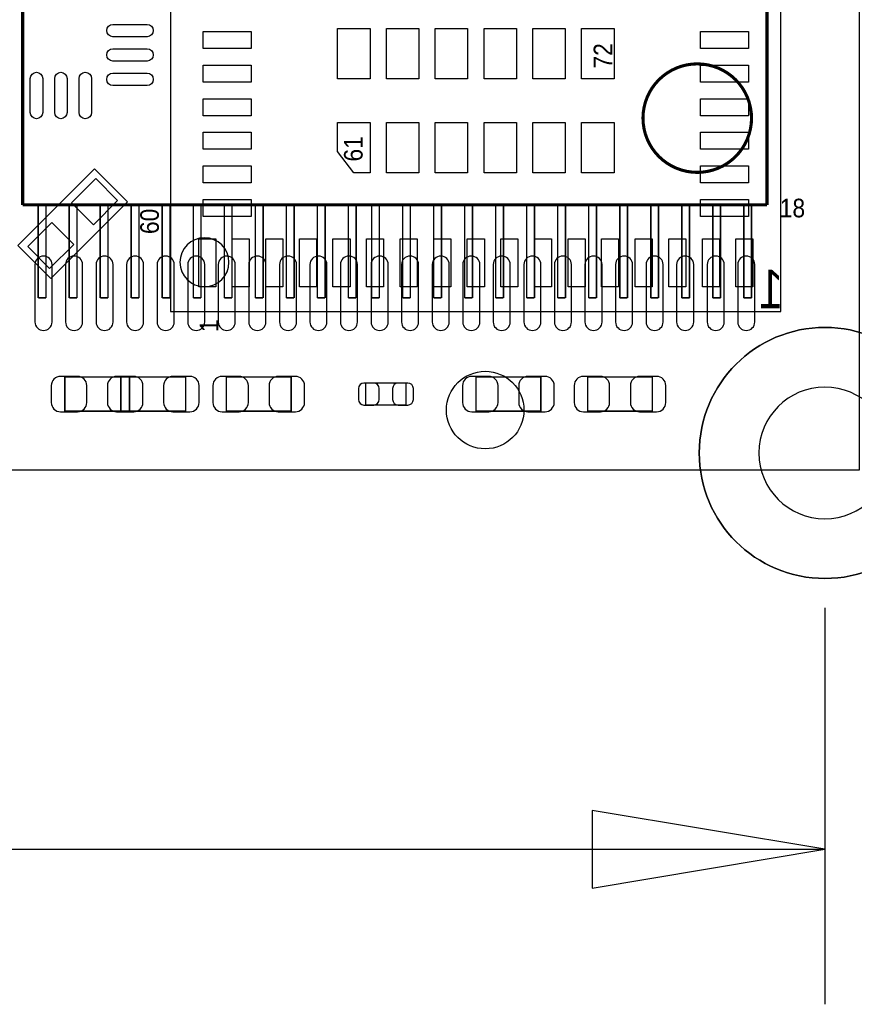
# Model space of a CAD drawing. Extents: x -13 to 81, y -8.8 to 48.8.
# Tile 6 of 9: x 47.5 to 61.1, y -8.8 to 7.4. Entities that reach past the tile are written whole.
import ezdxf
from ezdxf.enums import TextEntityAlignment as Align

# ---------------------------------------------------------------- set-up
doc = ezdxf.new("R2010")
doc.units = 0
for name, color, linetype in [('BG_DIMENSION', 1, 'CONTINUOUS'), ('BG_OUTLINE', 3, 'CONTINUOUS'), ('PG_ASSEMBLY_BOTTOM', 140, 'CONTINUOUS'), ('PG_ASSEMBLY_TOP', 140, 'CONTINUOUS'), ('PIN_BOTTOM', 211, 'CONTINUOUS'), ('PIN_TOP', 160, 'CONTINUOUS')]:
    doc.layers.add(name, color=color, linetype=linetype)

msp = doc.modelspace()

# ---------------------------------------------------------------- linework, layer by layer
at = {"layer": 'BG_DIMENSION'}
for points in [[(62.701932, 0.2794, 1), (58.587132, 0.2794, 1)], [(61.724032, 0.2794, 1), (59.565032, 0.2794, 1)]]:
    msp.add_lwpolyline(points, format="xyb", close=True, dxfattribs=at)
for points in [[(60.644532, -2.2606), (60.644532, -8.755634)], [(56.834532, -6.850634), (60.644532, -6.215634), (56.834532, -5.580634), (56.834532, -6.850634)], [(43.174666, -6.215634), (60.644532, -6.215634)]]:
    msp.add_lwpolyline(points, dxfattribs=at)
at = {"layer": 'BG_OUTLINE'}
msp.add_lwpolyline([(6.031992, 30.1117), (6.031992, 0), (61.210952, 0), (61.210952, 30.1117)], close=True, dxfattribs=at)
msp.add_lwpolyline([(6.031992, 30.1117), (6.031992, 0), (61.210952, 0), (61.210952, 30.1117)], close=True, dxfattribs=at)
at = {"layer": 'PG_ASSEMBLY_BOTTOM'}
for points, const_width in [([(47.505112, 21.1582), (47.505112, 4.3434)], 0.0508), ([(59.697112, 4.3434), (59.697112, 21.1582)], 0.0508), ([(47.505112, 4.3434), (59.697112, 4.3434)], 0.0508), ([(47.759112, 2.8194), (47.759112, 4.3434)], 0.0254), ([(47.886112, 4.3434), (47.886112, 2.8194)], 0.0254), ([(48.267112, 2.8194), (48.267112, 4.3434)], 0.0254), ([(48.394112, 4.3434), (48.394112, 2.8194)], 0.0254), ([(48.775112, 2.8194), (48.775112, 4.3434)], 0.0254), ([(48.902112, 4.3434), (48.902112, 2.8194)], 0.0254), ([(49.283112, 2.8194), (49.283112, 4.3434)], 0.0254), ([(49.410112, 4.3434), (49.410112, 2.8194)], 0.0254), ([(49.791112, 2.8194), (49.791112, 4.3434)], 0.0254), ([(49.918112, 4.3434), (49.918112, 2.8194)], 0.0254), ([(50.299112, 2.8194), (50.299112, 4.3434)], 0.0254), ([(50.426112, 4.3434), (50.426112, 2.8194)], 0.0254), ([(50.807112, 2.8194), (50.807112, 4.3434)], 0.0254), ([(50.934112, 4.3434), (50.934112, 2.8194)], 0.0254), ([(51.315112, 2.8194), (51.315112, 4.3434)], 0.0254), ([(51.442112, 4.3434), (51.442112, 2.8194)], 0.0254), ([(51.823112, 2.8194), (51.823112, 4.3434)], 0.0254), ([(51.950112, 4.3434), (51.950112, 2.8194)], 0.0254), ([(52.331112, 2.8194), (52.331112, 4.3434)], 0.0254), ([(52.458112, 4.3434), (52.458112, 2.8194)], 0.0254), ([(52.839112, 2.8194), (52.839112, 4.3434)], 0.0254), ([(52.966112, 4.3434), (52.966112, 2.8194)], 0.0254), ([(53.220112, 2.8194), (53.220112, 4.3434)], 0.0254), ([(53.347112, 4.3434), (53.347112, 2.8194)], 0.0254), ([(53.728112, 2.8194), (53.728112, 4.3434)], 0.0254), ([(53.855112, 4.3434), (53.855112, 2.8194)], 0.0254), ([(54.236112, 2.8194), (54.236112, 4.3434)], 0.0254), ([(54.363112, 4.3434), (54.363112, 2.8194)], 0.0254), ([(54.744112, 2.8194), (54.744112, 4.3434)], 0.0254), ([(54.871112, 4.3434), (54.871112, 2.8194)], 0.0254), ([(55.252112, 2.8194), (55.252112, 4.3434)], 0.0254), ([(55.379112, 4.3434), (55.379112, 2.8194)], 0.0254), ([(55.760112, 2.8194), (55.760112, 4.3434)], 0.0254), ([(55.887112, 4.3434), (55.887112, 2.8194)], 0.0254), ([(56.268112, 2.8194), (56.268112, 4.3434)], 0.0254), ([(56.395112, 4.3434), (56.395112, 2.8194)], 0.0254), ([(56.776112, 2.8194), (56.776112, 4.3434)], 0.0254), ([(56.903112, 4.3434), (56.903112, 2.8194)], 0.0254), ([(57.284112, 2.8194), (57.284112, 4.3434)], 0.0254), ([(57.411112, 4.3434), (57.411112, 2.8194)], 0.0254), ([(57.792112, 2.8194), (57.792112, 4.3434)], 0.0254), ([(57.919112, 4.3434), (57.919112, 2.8194)], 0.0254), ([(58.300112, 2.8194), (58.300112, 4.3434)], 0.0254), ([(58.427112, 4.3434), (58.427112, 2.8194)], 0.0254), ([(58.808112, 2.8194), (58.808112, 4.3434)], 0.0254), ([(58.935112, 4.3434), (58.935112, 2.8194)], 0.0254), ([(59.316112, 2.8194), (59.316112, 4.3434)], 0.0254), ([(59.443112, 4.3434), (59.443112, 2.8194)], 0.0254), ([(47.886112, 2.8194), (47.759112, 2.8194)], 0.0254), ([(48.394112, 2.8194), (48.267112, 2.8194)], 0.0254), ([(48.902112, 2.8194), (48.775112, 2.8194)], 0.0254), ([(49.410112, 2.8194), (49.283112, 2.8194)], 0.0254), ([(49.918112, 2.8194), (49.791112, 2.8194)], 0.0254), ([(50.426112, 2.8194), (50.299112, 2.8194)], 0.0254), ([(50.934112, 2.8194), (50.807112, 2.8194)], 0.0254), ([(51.442112, 2.8194), (51.315112, 2.8194)], 0.0254), ([(51.950112, 2.8194), (51.823112, 2.8194)], 0.0254), ([(52.458112, 2.8194), (52.331112, 2.8194)], 0.0254), ([(52.966112, 2.8194), (52.839112, 2.8194)], 0.0254), ([(53.347112, 2.8194), (53.220112, 2.8194)], 0.0254), ([(53.855112, 2.8194), (53.728112, 2.8194)], 0.0254), ([(54.363112, 2.8194), (54.236112, 2.8194)], 0.0254), ([(54.871112, 2.8194), (54.744112, 2.8194)], 0.0254), ([(55.379112, 2.8194), (55.252112, 2.8194)], 0.0254), ([(55.887112, 2.8194), (55.760112, 2.8194)], 0.0254), ([(56.395112, 2.8194), (56.268112, 2.8194)], 0.0254), ([(56.903112, 2.8194), (56.776112, 2.8194)], 0.0254), ([(57.411112, 2.8194), (57.284112, 2.8194)], 0.0254), ([(57.919112, 2.8194), (57.792112, 2.8194)], 0.0254), ([(58.427112, 2.8194), (58.300112, 2.8194)], 0.0254), ([(58.935112, 2.8194), (58.808112, 2.8194)], 0.0254), ([(59.443112, 2.8194), (59.316112, 2.8194)], 0.0254), ([(49.253902, 0.964692), (49.253902, 1.524508), (48.193706, 1.524508), (48.193706, 0.964692), (49.253902, 0.964692)], 0.024892), ([(49.113694, 1.524508), (49.113694, 0.964692), (50.17389, 0.964692), (50.17389, 1.524508), (49.113694, 1.524508)], 0.024892), ([(50.840894, 1.524508), (50.840894, 0.964692), (51.90109, 0.964692), (51.90109, 1.524508), (50.840894, 1.524508)], 0.024892), ([(55.99049, 0.964692), (55.99049, 1.524508), (54.930294, 1.524508), (54.930294, 0.964692), (55.99049, 0.964692)], 0.024892), ([(56.759094, 1.524508), (56.759094, 0.964692), (57.81929, 0.964692), (57.81929, 1.524508), (56.759094, 1.524508)], 0.024892), ([(53.783738, 1.064514), (53.783738, 1.424686), (53.123846, 1.424686), (53.123846, 1.064514), (53.783738, 1.064514)], 0.024892)]:
    msp.add_lwpolyline(points, dxfattribs=dict(at, const_width=const_width))
at = {"layer": 'PG_ASSEMBLY_BOTTOM', "const_width": 0.0508}
msp.add_lwpolyline([(59.443112, 5.7658, 1), (57.665112, 5.7658, 1), (59.443112, 5.7658)], format="xyb", dxfattribs=at)
at = {"layer": 'PG_ASSEMBLY_TOP'}
for points in [[(49.928272, 2.59588), (59.925712, 2.59588), (59.925712, 12.59332), (49.928272, 12.59332), (49.928272, 2.59588)], [(47.425356, 3.678428), (48.682656, 4.935728), (49.221644, 4.39674), (47.964344, 3.13944), (47.425356, 3.678428)]]:
    msp.add_lwpolyline(points, dxfattribs=at)
msp.add_lwpolyline([(50.883312, 3.4036, 1), (50.080672, 3.4036, 1)], format="xyb", close=True, dxfattribs=at)
at = {"layer": 'PIN_BOTTOM'}
for points in [[(47.705772, 3.3655), (47.705772, 2.4257, 1), (47.985172, 2.4257), (47.985172, 3.3655, 1)], [(48.206152, 3.3655), (48.206152, 2.4257, 1), (48.485552, 2.4257), (48.485552, 3.3655, 1)], [(48.706532, 3.3655), (48.706532, 2.4257, 1), (48.985932, 2.4257), (48.985932, 3.3655, 1)], [(49.206912, 3.3655), (49.206912, 2.4257, 1), (49.486312, 2.4257), (49.486312, 3.3655, 1)], [(49.707292, 3.3655), (49.707292, 2.4257, 1), (49.986692, 2.4257), (49.986692, 3.3655, 1)], [(50.207672, 3.3655), (50.207672, 2.4257, 1), (50.487072, 2.4257), (50.487072, 3.3655, 1)], [(50.708052, 3.3655), (50.708052, 2.4257, 1), (50.987452, 2.4257), (50.987452, 3.3655, 1)], [(51.208432, 3.3655), (51.208432, 2.4257, 1), (51.487832, 2.4257), (51.487832, 3.3655, 1)], [(51.711352, 3.3655), (51.711352, 2.4257, 1), (51.990752, 2.4257), (51.990752, 3.3655, 1)], [(52.209192, 3.3655), (52.209192, 2.4257, 1), (52.488592, 2.4257), (52.488592, 3.3655, 1)], [(52.709572, 3.3655), (52.709572, 2.4257, 1), (52.988972, 2.4257), (52.988972, 3.3655, 1)], [(53.212492, 3.3655), (53.212492, 2.4257, 1), (53.491892, 2.4257), (53.491892, 3.3655, 1)], [(53.710332, 3.3655), (53.710332, 2.4257, 1), (53.989732, 2.4257), (53.989732, 3.3655, 1)], [(54.213252, 3.3655), (54.213252, 2.4257, 1), (54.492652, 2.4257), (54.492652, 3.3655, 1)], [(54.713632, 3.3655), (54.713632, 2.4257, 1), (54.993032, 2.4257), (54.993032, 3.3655, 1)], [(55.211472, 3.3655), (55.211472, 2.4257, 1), (55.490872, 2.4257), (55.490872, 3.3655, 1)], [(55.714392, 3.3655), (55.714392, 2.4257, 1), (55.993792, 2.4257), (55.993792, 3.3655, 1)], [(56.214772, 3.3655), (56.214772, 2.4257, 1), (56.494172, 2.4257), (56.494172, 3.3655, 1)], [(56.715152, 3.3655), (56.715152, 2.4257, 1), (56.994552, 2.4257), (56.994552, 3.3655, 1)], [(57.215532, 3.3655), (57.215532, 2.4257, 1), (57.494932, 2.4257), (57.494932, 3.3655, 1)], [(57.715912, 3.3655), (57.715912, 2.4257, 1), (57.995312, 2.4257), (57.995312, 3.3655, 1)], [(58.216292, 3.3655), (58.216292, 2.4257, 1), (58.495692, 2.4257), (58.495692, 3.3655, 1)], [(58.716672, 3.3655), (58.716672, 2.4257, 1), (58.996072, 2.4257), (58.996072, 3.3655, 1)], [(59.217052, 3.3655), (59.217052, 2.4257, 1), (59.496452, 2.4257), (59.496452, 3.3655, 1)], [(48.123856, 0.954532), (48.403764, 0.954532, 0.414846), (48.553878, 1.104646), (48.553878, 1.384554, 0.414846), (48.403764, 1.534668), (48.123856, 1.534668, 0.414846), (47.973742, 1.384554), (47.973742, 1.104646, 0.414846)], [(49.043844, 0.954532), (49.323752, 0.954532, 0.414846), (49.473866, 1.104646), (49.473866, 1.384554, 0.414846), (49.323752, 1.534668), (49.043844, 1.534668, 0.414846), (48.89373, 1.384554), (48.89373, 1.104646, 0.414846)], [(49.323752, 1.534668), (49.043844, 1.534668, 0.414846), (48.89373, 1.384554), (48.89373, 1.104646, 0.414846), (49.043844, 0.954532), (49.323752, 0.954532, 0.414846), (49.473866, 1.104646), (49.473866, 1.384554, 0.414846)], [(50.24374, 1.534668), (49.963832, 1.534668, 0.414846), (49.813718, 1.384554), (49.813718, 1.104646, 0.414846), (49.963832, 0.954532), (50.24374, 0.954532, 0.414846), (50.393854, 1.104646), (50.393854, 1.384554, 0.414846)], [(50.771044, 0.954532), (51.050952, 0.954532, 0.414846), (51.201066, 1.104646), (51.201066, 1.384554, 0.414846), (51.050952, 1.534668), (50.771044, 1.534668, 0.414846), (50.62093, 1.384554), (50.62093, 1.104646, 0.414846)], [(51.97094, 1.534668), (51.691032, 1.534668, 0.414846), (51.540918, 1.384554), (51.540918, 1.104646, 0.414846), (51.691032, 0.954532), (51.97094, 0.954532, 0.414846), (52.121054, 1.104646), (52.121054, 1.384554, 0.414846)], [(54.860444, 0.954532), (55.140352, 0.954532, 0.414846), (55.290466, 1.104646), (55.290466, 1.384554, 0.414846), (55.140352, 1.534668), (54.860444, 1.534668, 0.414846), (54.71033, 1.384554), (54.71033, 1.104646, 0.414846)], [(56.06034, 1.534668), (55.780432, 1.534668, 0.414846), (55.630318, 1.384554), (55.630318, 1.104646, 0.414846), (55.780432, 0.954532), (56.06034, 0.954532, 0.414846), (56.210454, 1.104646), (56.210454, 1.384554, 0.414846)], [(56.689244, 0.954532), (56.969152, 0.954532, 0.414846), (57.119266, 1.104646), (57.119266, 1.384554, 0.414846), (56.969152, 1.534668), (56.689244, 1.534668, 0.414846), (56.53913, 1.384554), (56.53913, 1.104646, 0.414846)], [(57.88914, 1.534668), (57.609232, 1.534668, 0.414846), (57.459118, 1.384554), (57.459118, 1.104646, 0.414846), (57.609232, 0.954532), (57.88914, 0.954532, 0.414846), (58.039254, 1.104646), (58.039254, 1.384554, 0.414846)], [(53.093874, 1.064514), (53.253894, 1.064514, 0.413587), (53.34381, 1.154684), (53.34381, 1.334516, 0.413587), (53.253894, 1.424686), (53.093874, 1.424686, 0.413587), (53.003958, 1.334516), (53.003958, 1.154684, 0.413587)], [(53.81371, 1.424686), (53.65369, 1.424686, 0.413587), (53.563774, 1.334516), (53.563774, 1.154684, 0.413587), (53.65369, 1.064514), (53.81371, 1.064514, 0.413587), (53.903626, 1.154684), (53.903626, 1.334516, 0.413587)]]:
    msp.add_lwpolyline(points, format="xyb", close=True, dxfattribs=at)
msp.add_circle((60.644532, 0.2794), 2.0574, dxfattribs=at)
at = {"layer": 'PIN_TOP'}
for points in [[(49.542446, 7.099554), (48.983646, 7.099554, -1), (48.983646, 7.302754), (49.542446, 7.302754, -1)], [(49.542446, 6.699758), (48.983646, 6.699758, -1), (48.983646, 6.902958), (49.542446, 6.902958, -1)], [(47.832264, 6.415532), (47.832264, 5.856732, -1), (47.629064, 5.856732), (47.629064, 6.415532, -1)], [(48.23206, 6.415532), (48.23206, 5.856732, -1), (48.02886, 5.856732), (48.02886, 6.415532, -1)], [(48.63211, 6.415532), (48.63211, 5.856732, -1), (48.42891, 5.856732), (48.42891, 6.415532, -1)], [(49.542446, 6.299708), (48.983646, 6.299708, -1), (48.983646, 6.502908), (49.542446, 6.502908, -1)]]:
    msp.add_lwpolyline(points, format="xyb", close=True, dxfattribs=at)
for points in [[(51.246532, 6.90626), (50.459132, 6.90626), (50.459132, 7.18566), (51.246532, 7.18566)], [(52.661312, 6.40715), (52.661312, 7.23265), (53.194712, 7.23265), (53.194712, 6.40715)], [(53.461412, 6.40715), (53.461412, 7.23265), (53.994812, 7.23265), (53.994812, 6.40715)], [(54.258972, 6.40715), (54.258972, 7.23265), (54.792372, 7.23265), (54.792372, 6.40715)], [(55.061612, 6.40715), (55.061612, 7.23265), (55.595012, 7.23265), (55.595012, 6.40715)], [(55.859172, 6.40715), (55.859172, 7.23265), (56.392572, 7.23265), (56.392572, 6.40715)], [(56.659272, 6.40715), (56.659272, 7.23265), (57.192672, 7.23265), (57.192672, 6.40715)], [(59.394852, 6.90626), (58.607452, 6.90626), (58.607452, 7.18566), (59.394852, 7.18566)], [(51.246532, 6.35508), (50.459132, 6.35508), (50.459132, 6.63448), (51.246532, 6.63448)], [(59.394852, 6.35508), (58.607452, 6.35508), (58.607452, 6.63448), (59.394852, 6.63448)], [(51.246532, 5.8039), (50.459132, 5.8039), (50.459132, 6.0833), (51.246532, 6.0833)], [(59.394852, 5.8039), (58.607452, 5.8039), (58.607452, 6.0833), (59.394852, 6.0833)], [(53.194712, 4.87045), (52.928012, 4.87045), (52.661312, 5.2197), (52.661312, 5.69595), (53.194712, 5.69595)], [(53.461412, 4.87045), (53.461412, 5.69595), (53.994812, 5.69595), (53.994812, 4.87045)], [(54.258972, 4.87045), (54.258972, 5.69595), (54.792372, 5.69595), (54.792372, 4.87045)], [(55.061612, 4.87045), (55.061612, 5.69595), (55.595012, 5.69595), (55.595012, 4.87045)], [(55.859172, 4.87045), (55.859172, 5.69595), (56.392572, 5.69595), (56.392572, 4.87045)], [(56.659272, 4.87045), (56.659272, 5.69595), (57.192672, 5.69595), (57.192672, 4.87045)], [(51.246532, 5.25526), (50.459132, 5.25526), (50.459132, 5.53466), (51.246532, 5.53466)], [(59.394852, 5.25526), (58.607452, 5.25526), (58.607452, 5.53466), (59.394852, 5.53466)], [(51.246532, 4.70408), (50.459132, 4.70408), (50.459132, 4.98348), (51.246532, 4.98348)], [(59.394852, 4.70408), (58.607452, 4.70408), (58.607452, 4.98348), (59.394852, 4.98348)], [(48.700617, 4.773911), (49.059827, 4.414701), (48.664695, 4.019569), (48.305485, 4.378779)], [(51.246532, 4.15544), (50.459132, 4.15544), (50.459132, 4.43484), (51.246532, 4.43484)], [(59.394852, 4.15544), (58.607452, 4.15544), (58.607452, 4.43484), (59.394852, 4.43484)], [(47.982305, 4.055599), (48.341515, 3.696389), (47.946383, 3.301257), (47.587173, 3.660467)], [(50.388012, 2.99974), (50.388012, 3.78714), (50.667412, 3.78714), (50.667412, 2.99974)], [(50.936652, 2.99974), (50.936652, 3.78714), (51.216052, 3.78714), (51.216052, 2.99974)], [(51.487832, 2.99974), (51.487832, 3.78714), (51.767232, 3.78714), (51.767232, 2.99974)], [(52.036472, 2.99974), (52.036472, 3.78714), (52.315872, 3.78714), (52.315872, 2.99974)], [(52.587652, 2.99974), (52.587652, 3.78714), (52.867052, 3.78714), (52.867052, 2.99974)], [(53.136292, 2.99974), (53.136292, 3.78714), (53.415692, 3.78714), (53.415692, 2.99974)], [(53.687472, 2.99974), (53.687472, 3.78714), (53.966872, 3.78714), (53.966872, 2.99974)], [(54.238652, 2.99974), (54.238652, 3.78714), (54.518052, 3.78714), (54.518052, 2.99974)], [(54.787292, 2.99974), (54.787292, 3.78714), (55.066692, 3.78714), (55.066692, 2.99974)], [(55.335932, 2.99974), (55.335932, 3.78714), (55.615332, 3.78714), (55.615332, 2.99974)], [(55.887112, 2.99974), (55.887112, 3.78714), (56.166512, 3.78714), (56.166512, 2.99974)], [(56.438292, 2.99974), (56.438292, 3.78714), (56.717692, 3.78714), (56.717692, 2.99974)], [(56.986932, 2.99974), (56.986932, 3.78714), (57.266332, 3.78714), (57.266332, 2.99974)], [(57.538112, 2.99974), (57.538112, 3.78714), (57.817512, 3.78714), (57.817512, 2.99974)], [(58.086752, 2.99974), (58.086752, 3.78714), (58.366152, 3.78714), (58.366152, 2.99974)], [(58.637932, 2.99974), (58.637932, 3.78714), (58.917332, 3.78714), (58.917332, 2.99974)], [(59.186572, 2.99974), (59.186572, 3.78714), (59.465972, 3.78714), (59.465972, 2.99974)]]:
    msp.add_lwpolyline(points, close=True, dxfattribs=at)
for centre, radius in [((60.644532, 0.2794), 2.0574), ((55.08117, 0.982218), 0.635)]:
    msp.add_circle(centre, radius, dxfattribs=at)

# ---------------------------------------------------------------- texts
at = {"layer": 'PG_ASSEMBLY_BOTTOM', "text_generation_flag": 2, "width": 0.84}
msp.add_text('1', height=0.635, dxfattribs=at).set_placement((59.761374, 2.649982), align=Align.CENTER)
at = {"layer": 'PG_ASSEMBLY_TOP', "width": 0.916667}
for s, p in [('72', (57.162192, 6.5786)), ('61', (53.072792, 5.0546)), ('60', (49.735232, 3.86588)), ('1', (50.710592, 2.2606))]:
    msp.add_text(s, height=0.3048, rotation=90, dxfattribs=at).set_placement(p)
msp.add_text('18', height=0.3048, dxfattribs=at).set_placement((59.905392, 4.1402))

doc.saveas('drawing.dxf')
